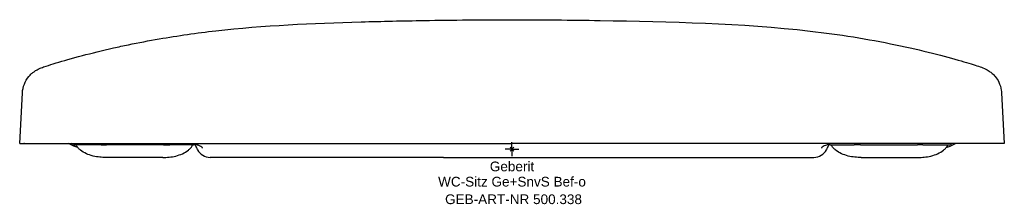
# Model space of a CAD drawing. Header units: millimetres. Extents: x -178 to 178, y -20 to 47.
import ezdxf
from ezdxf.enums import TextEntityAlignment as Align

# ---------------------------------------------------------------- set-up
doc = ezdxf.new("R2010")
doc.units = ezdxf.units.MM
doc.layers.get('0').update_dxf_attribs({"linetype": 'CONTINUOUS'})
for name, color, linetype, lineweight in [('Arbeitspunkt(DIN)', 7, 'CONTINUOUS', 25), ('GEB-ART-NR', 1, 'CONTINUOUS', 18), ('GEB-BEZUG', 2, 'CONTINUOUS', 25), ('GEB-TEXT', 5, 'CONTINUOUS', 18)]:
    doc.layers.add(name, color=color, linetype=linetype, lineweight=lineweight)
doc.layers.add('GEB-KONTUR-A', color=5, linetype='CONTINUOUS')
doc.styles.get("Standard").update_dxf_attribs({"font": 'arial.ttf'})

# ---------------------------------------------------------------- blocks, each defined once
blk = doc.blocks.new('Einfügepunkt')
at = {"layer": 'GEB-BEZUG'}
for p, q in [((-0.71, -0.71), (0.71, 0.71)), ((-0.71, 0.71), (0.71, -0.71))]:
    blk.add_line(p, q, dxfattribs=at)

msp = doc.modelspace()

# ---------------------------------------------------------------- linework, layer by layer
at = {"layer": 'Arbeitspunkt(DIN)', "ltscale": 25}
for q in [(-2.5, 0), (0, 2.5), (0, -2.5), (2.5, 0)]:
    msp.add_line((0, 0), q, dxfattribs=at)
at = {"layer": 'GEB-KONTUR-A', "ltscale": 25}
for p, q in [((-31.79, 46.43), (-31.79, 46.43)), ((-176.86, 20.31), (-176.86, 20.31)), ((176.86, 20.31), (176.86, 20.31)), ((-177.84, 2.03), (-177.84, 2.03)), ((-177.84, 2.03), (-170.49, 2.03)), ((-175.91, 2.03), (-175.91, 2.03)), ((-170.49, 2.03), (-168.78, 2.03)), ((-168.78, 2.03), (-165.26, 2.03)), ((-165.26, 2.03), (-147.99, 2.03)), ((-148.45, 1.53), (-157.85, 1.53)), ((-148.45, 1.53), (-146.45, 1.53)), ((-147.99, 2.03), (-123.35, 2.03)), ((-125.95, 1.53), (-146.45, 1.53)), ((-125.95, 1.53), (-123.65, 1.53)), ((-115.03, 1.53), (-123.65, 1.53)), ((-123.35, 2.03), (-41.59, 2.03)), ((-114.89, 1.54), (-114.89, 1.54)), ((-41.59, 2.03), (0, 2.03)), ((41.59, 2.03), (0, 2.03)), ((123.35, 2.03), (41.59, 2.03)), ((114.89, 1.54), (114.89, 1.54)), ((115.03, 1.53), (123.65, 1.53)), ((147.99, 2.03), (123.35, 2.03)), ((125.95, 1.53), (123.65, 1.53)), ((125.95, 1.53), (146.45, 1.53)), ((148.45, 1.53), (146.45, 1.53)), ((165.26, 2.03), (147.99, 2.03)), ((148.45, 1.53), (157.85, 1.53)), ((168.78, 2.03), (165.26, 2.03)), ((170.49, 2.03), (168.78, 2.03)), ((177.84, 2.03), (170.49, 2.03)), ((177.84, 2.03), (177.84, 2.03)), ((-126.14, -2.97), (-146.64, -2.97)), ((-109.03, -2.97), (-109.07, -2.97)), ((-106.81, -2.97), (-109.03, -2.97)), ((-105.45, -2.97), (-106.81, -2.97)), ((-103.58, -2.97), (-105.45, -2.97)), ((-89.91, -2.97), (-103.58, -2.97)), ((-76.42, -2.97), (-89.91, -2.97)), ((-24.79, -2.97), (-76.42, -2.97)), ((-24.79, -2.97), (24.79, -2.97)), ((24.79, -2.97), (76.42, -2.97)), ((76.42, -2.97), (89.91, -2.97)), ((89.91, -2.97), (103.58, -2.97)), ((103.58, -2.97), (105.45, -2.97)), ((105.45, -2.97), (106.81, -2.97)), ((106.81, -2.97), (109.03, -2.97)), ((109.03, -2.97), (109.07, -2.97)), ((113.55, -0.18), (113.55, -0.18)), ((126.14, -2.97), (146.64, -2.97))]:
    msp.add_line(p, q, dxfattribs=at)
for centre, radius, start, end in [((-157.85, 2.53), 1, 239.8849, 270), ((-115.03, 2.53), 1, 270, 277.8597), ((115.03, 2.53), 1, 262.1263, 270), ((157.85, 2.53), 1, 270, 300.1446), ((-109.07, 2.03), 5, 206.2524, 270), ((109.07, 2.03), 5, 270, 333.7477)]:
    msp.add_arc(centre, radius, start, end, dxfattribs=at)
for centre, major_axis, ratio, start_param, end_param in [((31.74, 43.43), (0.05, 3), 0.006283, 0, 0.000042), ((-137.33, 34.43), (-1.26, 3.24), 0.24255, 6.24232, 6.242349), ((137.33, 34.43), (1.26, 3.24), 0.242549, 0.040837, 0.040866), ((175.92, 4.54), (-0.14, -2.51), 0.987682, 0.056711, 0.056718)]:
    msp.add_ellipse(centre, major_axis=major_axis, ratio=ratio, start_param=start_param, end_param=end_param, dxfattribs=at)
for points, knots in [([(-138.56, 37.68), (-134.94, 38.43), (-131.18, 39.14), (-120.67, 40.95), (-113.86, 41.92), (-89.63, 44.66), (-72.07, 45.43), (-46.95, 46.14), (-39.37, 46.3), (-31.79, 46.43)], [0, 0, 0, 0, 1.144933, 1.144933, 3.217664, 3.217664, 8.488427, 8.488427, 10.76252, 10.76252, 10.76252, 10.76252]), ([(31.79, 46.43), (57.17, 46.01), (82.63, 45.5), (118.1, 41.42), (128.61, 39.74), (138.56, 37.68)], [0, 0, 0, 0, 7.614112, 7.614112, 10.757992, 10.757992, 10.757992, 10.757992]), ([(-176.86, 20.31), (-176.8, 21.39), (-176.56, 22.48), (-175.77, 24.47), (-175.21, 25.4), (-174.23, 26.58), (-173.89, 26.93), (-173.24, 27.51), (-172.95, 27.75), (-172.26, 28.24), (-171.89, 28.46), (-171.32, 28.78), (-171.09, 28.89), (-170.58, 29.12), (-170.33, 29.23), (-169.48, 29.57), (-168.92, 29.76), (-167.28, 30.32), (-166.1, 30.69), (-162.19, 31.86), (-158.92, 32.79), (-151.8, 34.66), (-147.97, 35.6), (-142.19, 36.91), (-140.39, 37.3), (-138.56, 37.68)], [0, 0, 0, 0, 0.326492, 0.326492, 0.646363, 0.646363, 0.797344, 0.797344, 0.920666, 0.920666, 1.091903, 1.091903, 1.23968, 1.23968, 1.466425, 1.466425, 2.061136, 2.061136, 2.912534, 2.912534, 4.385713, 4.385713, 5.714985, 5.714985, 6.292435, 6.292435, 6.292435, 6.292435]), ([(138.56, 37.68), (143.27, 36.7), (147.82, 35.64), (155.84, 33.62), (159.43, 32.64), (164.96, 31.05), (167.02, 30.41), (169.29, 29.64), (169.85, 29.45), (170.99, 28.94), (171.29, 28.79), (171.89, 28.46), (172.14, 28.31), (172.75, 27.9), (173.13, 27.61), (173.85, 26.97), (174.21, 26.6), (175.05, 25.6), (175.5, 24.92), (176.3, 23.29), (176.61, 22.3), (176.81, 20.97), (176.84, 20.64), (176.86, 20.31)], [0, 0, 0, 0, 1.486041, 1.486041, 2.944946, 2.944946, 4.305685, 4.305685, 5.00926, 5.00926, 5.210089, 5.210089, 5.329542, 5.329542, 5.483705, 5.483705, 5.639596, 5.639596, 5.883945, 5.883945, 6.188225, 6.188225, 6.28827, 6.28827, 6.28827, 6.28827]), ([(-156.87, 0.63), (-157.34, 0.76), (-157.8, 0.91), (-158.93, 1.35), (-159.57, 1.66), (-160.16, 2.03)], [0.4731229, 0.4731229, 0.4731229, 0.4731229, 0.5964201, 0.5964201, 0.7852398, 0.7852398, 0.7852398, 0.7852398]), ([(-146.64, -2.97), (-147.38, -2.97), (-148.15, -2.95), (-149.72, -2.8), (-150.53, -2.67), (-152.17, -2.25), (-153.01, -1.97), (-154.52, -1.28), (-155.22, -0.87), (-156.18, -0.11), (-156.49, 0.18), (-157.02, 0.8), (-157.25, 1.14), (-157.39, 1.53)], [0, 0, 0, 0, 0.2, 0.2, 0.4, 0.4, 0.6, 0.6, 0.8, 0.8, 0.9, 0.9, 1, 1, 1, 1]), ([(-126.14, -2.97), (-125.4, -2.97), (-124.63, -2.95), (-123.06, -2.8), (-122.25, -2.67), (-120.61, -2.25), (-119.77, -1.97), (-118.26, -1.28), (-117.56, -0.87), (-116.6, -0.11), (-116.29, 0.18), (-115.76, 0.8), (-115.53, 1.14), (-115.39, 1.53)], [0, 0, 0, 0, 0.2, 0.2, 0.4, 0.4, 0.6, 0.6, 0.8, 0.8, 0.9, 0.9, 1, 1, 1, 1]), ([(-111.84, 0.5), (-111.95, 0.61), (-112.14, 0.79), (-112.67, 1.16), (-113.04, 1.33), (-113.57, 1.49), (-113.76, 1.53), (-114.08, 1.57), (-114.2, 1.57), (-114.5, 1.58), (-114.68, 1.57), (-114.89, 1.54)], [0, 0, 0, 0, 0.1892542, 0.1892542, 0.4345937, 0.4345937, 0.5931498, 0.5931498, 0.6731804, 0.6731804, 0.7568103, 0.7568103, 0.7568103, 0.7568103]), ([(114.89, 1.54), (114.67, 1.57), (114.49, 1.58), (114.15, 1.57), (114.02, 1.56), (113.67, 1.51), (113.46, 1.47), (112.96, 1.29), (112.67, 1.15), (112.16, 0.81), (111.96, 0.62), (111.84, 0.5)], [0, 0, 0, 0, 0.0873968, 0.0873968, 0.1833124, 0.1833124, 0.3544212, 0.3544212, 0.5545373, 0.5545373, 0.7567264, 0.7567264, 0.7567264, 0.7567264]), ([(126.14, -2.97), (125.4, -2.97), (124.63, -2.95), (123.06, -2.8), (122.25, -2.67), (120.61, -2.25), (119.77, -1.97), (118.26, -1.28), (117.56, -0.87), (116.6, -0.11), (116.29, 0.18), (115.76, 0.8), (115.53, 1.14), (115.39, 1.53)], [0, 0, 0, 0, 0.2, 0.2, 0.4, 0.4, 0.6, 0.6, 0.8, 0.8, 0.9, 0.9, 1, 1, 1, 1]), ([(146.64, -2.97), (147.38, -2.97), (148.15, -2.95), (149.72, -2.8), (150.53, -2.67), (152.17, -2.25), (153.01, -1.97), (154.52, -1.28), (155.22, -0.87), (156.18, -0.11), (156.49, 0.18), (157.02, 0.8), (157.25, 1.14), (157.39, 1.53)], [0, 0, 0, 0, 0.2, 0.2, 0.4, 0.4, 0.6, 0.6, 0.8, 0.8, 0.9, 0.9, 1, 1, 1, 1]), ([(156.87, 0.63), (157.34, 0.76), (157.8, 0.91), (158.93, 1.35), (159.57, 1.66), (160.16, 2.03)], [0.4731229, 0.4731229, 0.4731229, 0.4731229, 0.5964201, 0.5964201, 0.7852398, 0.7852398, 0.7852398, 0.7852398]), ([(159.1, 2.03), (159.1, 2.03), (159.1, 2.03), (158.84, 1.93), (158.59, 1.8), (158.35, 1.67)], [2.32992961, 2.32992961, 2.32992961, 2.32992961, 2.33035909, 2.33035909, 2.41390545, 2.41390545, 2.41390545, 2.41390545])]:
    msp.add_open_spline(points, degree=3, knots=knots, dxfattribs=at)
for points in [[(-31.79, 46.43), (-21.2, 46.6), (-10.6, 46.7), (0, 46.7)], [(0, 46.7), (10.6, 46.7), (21.2, 46.6), (31.79, 46.43)], [(-177.84, 2.03), (-177.51, 8.12), (-177.19, 14.22), (-176.86, 20.31)], [(176.86, 20.31), (177.19, 14.22), (177.51, 8.12), (177.84, 2.03)], [(-176.09, 2.03), (-176.19, 2.03), (-176.27, 2.03), (-176.32, 2.03)], [(-158.35, 1.67), (-158.59, 1.8), (-158.84, 1.93), (-159.1, 2.03)], [(-113.55, -0.18), (-113.84, 0.42), (-114.16, 1), (-114.5, 1.57)], [(-111.77, 0.42), (-111.77, 0.42), (-111.79, 0.45), (-111.84, 0.5)], [(111.84, 0.5), (111.79, 0.45), (111.77, 0.42), (111.77, 0.42)], [(114.5, 1.57), (114.16, 1.01), (113.85, 0.42), (113.55, -0.18)]]:
    msp.add_open_spline(points, degree=3, dxfattribs=at)

# ---------------------------------------------------------------- block references
at = {"ltscale": 25}
msp.add_blockref('Einfügepunkt', (0, 0), dxfattribs=at)

# ---------------------------------------------------------------- texts
at = {"layer": 'GEB-ART-NR'}
msp.add_text('GEB-ART-NR 500.338', height=3.5, dxfattribs=at).set_placement((0.55, -19.81), align=Align.CENTER)
at = {"layer": 'GEB-TEXT'}
for s, p in [('Geberit', (0, -7.97)), ('WC-Sitz Ge+SnvS Bef-o', (0, -13.47))]:
    msp.add_text(s, height=3.5, dxfattribs=at).set_placement(p, align=Align.CENTER)

doc.saveas('drawing.dxf')
